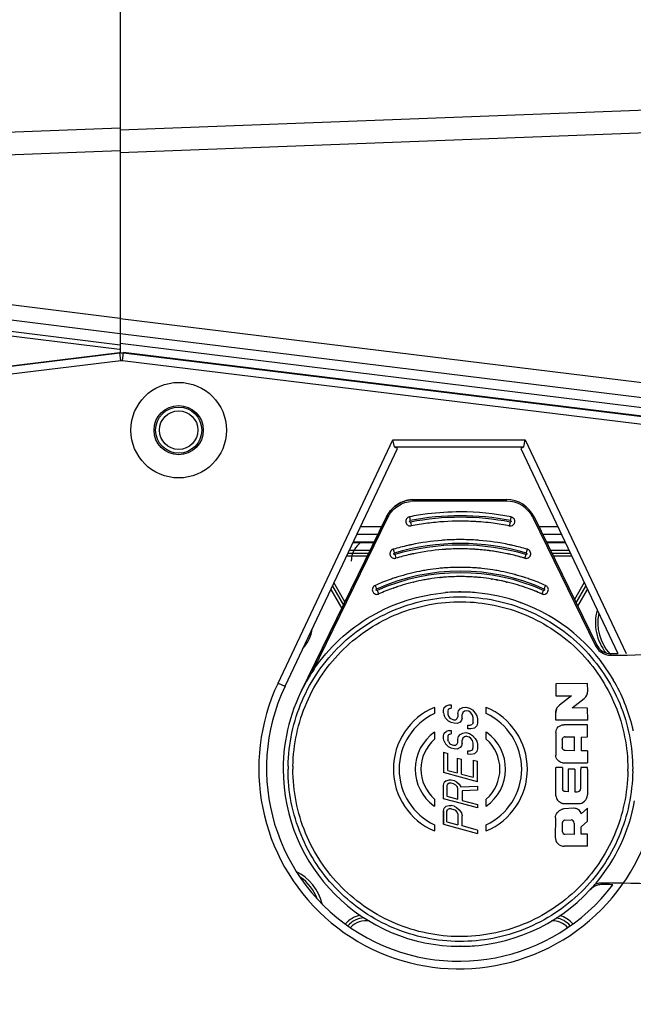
# Model space of a CAD drawing. Header units: millimetres. Extents: x 0 to 420, y 0 to 297.
# Tile 14 of 140: x 66 to 74, y 181 to 194. Entities that reach past the tile are written whole.
import ezdxf

# ---------------------------------------------------------------- set-up
doc = ezdxf.new("R2010")
doc.units = ezdxf.units.MM
doc.header["$LTSCALE"] = 23.1
doc.layers.get('0').update_dxf_attribs({"linetype": 'CONTINUOUS'})
doc.layers.add('DIM_PILOTEES', color=7, linetype='CONTINUOUS')
doc.styles.get("Standard").update_dxf_attribs({"font": 'txt', "width": 0.7})
doc.dimstyles.new('DIMSTYLE_2', dxfattribs={"dimtxt": 2.5, "dimasz": 3.5, "dimexe": 2, "dimexo": 0, "dimtad": 1, "dimlfac": 5, "dimdsep": 46, "dimtxsty": 'Standard', "dimblk": '_FILLED', "dimblk1": '_FILLED', "dimblk2": '_FILLED', "dimcen": 0.09, "dimazin": 2, "dimtp": 0.5, "dimtm": 0.5, "dimtfac": 1, "dimtofl": 0, "dimtmove": 0, "dimatfit": 3, "dimldrblk": '_FILLED', "dimfxl": 0, "dimtolj": 1, "dimarcsym": 0})
doc.dimstyles.new('DIMSTYLE_9', dxfattribs={"dimtxt": 2.5, "dimasz": 3.5, "dimexe": 2, "dimexo": 0, "dimtad": 1, "dimdec": 1, "dimlfac": 5, "dimdsep": 46, "dimtxsty": 'Standard', "dimblk": '_FILLED', "dimblk1": '_FILLED', "dimblk2": '_FILLED', "dimcen": 0.09, "dimazin": 2, "dimtp": 0.2, "dimtm": 0.2, "dimtfac": 1, "dimtdec": 1, "dimtofl": 0, "dimtmove": 0, "dimatfit": 3, "dimldrblk": '_FILLED', "dimfxl": 0, "dimtolj": 1, "dimarcsym": 0})

# ---------------------------------------------------------------- blocks, each defined once
blk = doc.blocks.new('_FILLED')
at = {"color": 0, "linetype": 'ByBlock'}
blk.add_solid([(0, 0), (-1, 0.1429), (-1, -0.1429)], dxfattribs=at)
blk = doc.blocks.new('*D2')
at = {"layer": 'DIM_PILOTEES', "color": 2, "linetype": 'Continuous'}
for p, q in [((68.093, 239.421), (37.544, 239.421)), ((39.544, 239.421), (39.544, 204.071)), ((39.544, 168.721), (39.544, 204.071)), ((70.038, 168.721), (37.544, 168.721))]:
    blk.add_line(p, q, dxfattribs=at)
at = {"layer": 'DIM_PILOTEES', "color": 2, "linetype": 'Continuous', "xscale": 3.5, "yscale": 3.5, "zscale": 3.5}
for p, rotation in [((39.544, 239.421), 90), ((39.544, 168.721), 270)]:
    blk.add_blockref('_FILLED', p, dxfattribs=dict(at, rotation=rotation))
at = {"layer": 'DIM_PILOTEES', "color": 2, "linetype": 'Continuous', "insert": (36.419, 204.071), "char_height": 2.5, "width": 12.85714, "attachment_point": 2, "rotation": 90, "line_spacing_factor": 0.9}
blk.add_mtext('{\\ftxt;\\W0.0001;\\H0.0001;\\~}{\\ftxt;\\W3.4285714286;\\H2.5; }{\\ftxt;\\W0.0001;\\H0.0001;\\~}', dxfattribs=at)
blk = doc.blocks.new('*D3')
at = {"layer": 'DIM_PILOTEES', "color": 2, "linetype": 'Continuous'}
for p, q in [((68.093, 239.421), (42.544, 239.421)), ((44.544, 239.421), (44.544, 205.201)), ((44.544, 170.981), (44.544, 205.201)), ((65.765, 170.981), (42.544, 170.981))]:
    blk.add_line(p, q, dxfattribs=at)
at = {"layer": 'DIM_PILOTEES', "color": 2, "linetype": 'Continuous', "xscale": 3.5, "yscale": 3.5, "zscale": 3.5}
for p, rotation in [((44.544, 239.421), 90), ((44.544, 170.981), 270)]:
    blk.add_blockref('_FILLED', p, dxfattribs=dict(at, rotation=rotation))
at = {"layer": 'DIM_PILOTEES', "color": 2, "linetype": 'Continuous', "insert": (41.419, 205.201), "char_height": 2.5, "width": 13.66071, "attachment_point": 2, "rotation": 90, "line_spacing_factor": 0.9}
blk.add_mtext('{\\ftxt;\\W0.0001;\\H0.0001;\\~}{\\ftxt;\\W3.6428571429;\\H2.5; }{\\ftxt;\\W0.0001;\\H0.0001;\\~}', dxfattribs=at)
blk = doc.blocks.new('*D4')
at = {"layer": 'DIM_PILOTEES', "color": 2, "linetype": 'Continuous'}
for p, q in [((64.644, 235.181), (47.544, 235.181)), ((49.544, 235.181), (49.544, 203.081)), ((49.544, 170.981), (49.544, 203.081)), ((66.488, 170.981), (47.544, 170.981))]:
    blk.add_line(p, q, dxfattribs=at)
at = {"layer": 'DIM_PILOTEES', "color": 2, "linetype": 'Continuous', "xscale": 3.5, "yscale": 3.5, "zscale": 3.5}
for p, rotation in [((49.544, 235.181), 90), ((49.544, 170.981), 270)]:
    blk.add_blockref('_FILLED', p, dxfattribs=dict(at, rotation=rotation))
at = {"layer": 'DIM_PILOTEES', "color": 2, "linetype": 'Continuous', "insert": (46.419, 203.081), "char_height": 2.5, "width": 7.76786, "attachment_point": 2, "rotation": 90, "line_spacing_factor": 0.9}
blk.add_mtext('{\\ftxt;\\W0.0001;\\H0.0001;\\~}{\\ftxt;\\W2.0714285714;\\H2.5; }{\\ftxt;\\W0.0001;\\H0.0001;\\~}', dxfattribs=at)
blk = doc.blocks.new('*D21')
at = {"layer": 'DIM_PILOTEES', "color": 2, "linetype": 'Continuous'}
for p, q in [((54.544, 170.99), (54.544, 189.704)), ((54.544, 189.704), (54.544, 169.855)), ((66.488, 170.99), (52.544, 170.99)), ((54.544, 161.221), (54.544, 169.855)), ((70.038, 168.721), (52.544, 168.721)), ((54.544, 168.721), (54.544, 161.221))]:
    blk.add_line(p, q, dxfattribs=at)
at = {"layer": 'DIM_PILOTEES', "color": 2, "linetype": 'Continuous', "xscale": 3.5, "yscale": 3.5, "zscale": 3.5}
for p, rotation in [((54.544, 170.99), 270), ((54.544, 168.721), 90)]:
    blk.add_blockref('_FILLED', p, dxfattribs=dict(at, rotation=rotation))
at = {"layer": 'DIM_PILOTEES', "color": 2, "linetype": 'Continuous', "insert": (51.419, 181.49), "char_height": 2.5, "width": 12.32143, "attachment_point": 1, "rotation": 90, "line_spacing_factor": 0.9}
blk.add_mtext('{\\ftxt;\\W0.0001;\\H0.0001;\\~}{\\ftxt;\\W0.4285714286;\\H2.5; }{\\ftxt;\\W0.0001;\\H0.0001;\\~}{\\ftxt;\\W0.0001;\\H0.0001;\\~}{\\ftxt;\\W2.4285714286;\\H2.5; }{\\ftxt;\\W0.0001;\\H0.0001;\\~}{\\ftxt;\\W0.0001;\\H0.0001;\\~}{\\ftxt;\\W0.4285714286;\\H2.5; }{\\ftxt;\\W0.0001;\\H0.0001;\\~}', dxfattribs=at)

msp = doc.modelspace()

# ---------------------------------------------------------------- linework, layer by layer
at = {"color": 7, "linetype": 'Continuous'}
for p, q in [((67.5841, 235.1805), (67.5841, 189.6898)), ((67.5841, 192.5806), (91.7745, 193.4923)), ((91.7858, 193.1952), (67.5841, 192.2829)), ((64.6404, 192.4939), (67.5841, 192.6034)), ((64.6441, 192.2002), (67.5841, 192.3095)), ((67.5841, 190.1322), (64.6441, 190.4982)), ((67.5841, 189.9319), (64.6319, 190.2994)), ((67.5841, 190.1318), (85.3944, 187.9484)), ((67.5744, 189.7269), (65.4041, 189.9975)), ((67.5841, 189.7853), (65.4114, 190.0561)), ((85.3704, 187.7511), (67.5841, 189.9316)), ((85.3546, 187.6224), (67.5841, 189.8044)), ((65.5197, 189.4368), (67.5739, 189.689)), ((67.5814, 189.6802), (65.5209, 189.4272)), ((67.5936, 189.581), (65.5331, 189.328)), ((67.5936, 189.581), (67.5803, 189.6898)), ((67.6157, 189.581), (67.629, 189.6898)), ((85.263, 187.4142), (67.6157, 189.581)), ((85.2752, 187.5134), (67.6279, 189.6802)), ((85.2764, 187.523), (67.629, 189.6898)), ((69.6335, 185.3976), (71.1249, 188.553)), ((71.1459, 188.4625), (71.1249, 188.553)), ((71.1249, 188.553), (72.8433, 188.553)), ((72.8223, 188.4625), (72.8433, 188.553)), ((72.8433, 188.553), (74.1532, 185.7816)), ((69.7243, 185.3557), (71.1826, 188.441)), ((71.1459, 188.4625), (72.8223, 188.4625)), ((72.7856, 188.441), (74.0433, 185.7802)), ((71.3803, 187.7789), (71.4009, 187.7794)), ((71.4009, 187.7794), (72.5993, 187.7794)), ((71.4009, 187.7646), (71.4009, 187.7594)), ((72.5994, 187.7594), (71.4009, 187.7594)), ((69.9339, 185.2897), (71.0416, 187.5551)), ((71.041, 187.5551), (69.9416, 185.3065)), ((70.0848, 185.5528), (71.0596, 187.5464)), ((71.0416, 187.5551), (71.041, 187.5551)), ((71.0596, 187.5464), (71.0416, 187.5551)), ((72.0002, 187.6194), (72.0002, 187.6194)), ((72.9587, 187.5551), (72.9408, 187.5464)), ((72.9408, 187.5464), (73.7544, 185.8824)), ((72.9587, 187.5551), (73.7723, 185.8911)), ((70.9784, 187.4271), (70.7034, 187.4271)), ((71.3515, 187.4366), (71.3628, 187.4377)), ((71.3533, 187.4867), (71.3557, 187.4742)), ((71.3557, 187.4742), (71.3627, 187.4382)), ((71.3627, 187.4382), (71.3628, 187.4377)), ((72.0002, 187.4992), (72.0001, 187.4992)), ((72.213, 187.4925), (72.2175, 187.4922)), ((72.6316, 187.4388), (72.6375, 187.4377)), ((72.6316, 187.4386), (72.6375, 187.4377)), ((72.6376, 187.4377), (72.6488, 187.4366)), ((72.6404, 187.452), (72.6448, 187.4742)), ((72.6448, 187.4742), (72.6472, 187.4867)), ((73.2648, 187.4271), (73.0213, 187.4271)), ((70.9293, 187.3265), (70.6558, 187.3265)), ((73.3124, 187.3265), (73.0705, 187.3265)), ((70.8804, 187.2265), (70.6085, 187.2265)), ((70.6085, 187.2205), (70.8774, 187.2205)), ((73.3597, 187.2265), (73.1194, 187.2265)), ((73.1223, 187.2205), (73.3597, 187.2205)), ((70.7916, 187.0449), (70.5227, 187.0449)), ((70.5416, 187.0849), (70.8111, 187.0849)), ((71.1486, 187.0664), (71.1522, 187.0542)), ((71.1522, 187.0542), (71.1622, 187.0201)), ((71.1622, 187.0201), (71.1626, 187.0185)), ((71.3465, 187.0663), (71.35, 187.0671)), ((71.3467, 187.0656), (71.3501, 187.0665)), ((71.3874, 187.0753), (71.3908, 187.076)), ((71.3876, 187.0746), (71.391, 187.0753)), ((72.6062, 187.0758), (72.6095, 187.0752)), ((72.6064, 187.0767), (72.6097, 187.076)), ((72.6534, 187.0656), (72.6567, 187.0648)), ((72.6536, 187.0664), (72.6569, 187.0656)), ((72.8419, 187.0325), (72.8483, 187.0542)), ((72.8483, 187.0542), (72.852, 187.0664)), ((72.8713, 187.1337), (72.8716, 187.1336)), ((73.1886, 187.0849), (73.4266, 187.0849)), ((73.4455, 187.0449), (73.2082, 187.0449)), ((71.2934, 186.806), (71.2909, 186.8053)), ((71.2937, 186.805), (71.2913, 186.8042)), ((71.7345, 186.7658), (71.7377, 186.7661)), ((71.7347, 186.7642), (71.7378, 186.7646)), ((72.0002, 186.7794), (72.003, 186.7793)), ((72.0002, 186.7794), (72.003, 186.7794)), ((72.2655, 186.7643), (72.2679, 186.764)), ((72.2657, 186.7658), (72.2681, 186.7656)), ((72.7119, 186.8034), (72.7089, 186.8043)), ((72.7122, 186.8046), (72.7092, 186.8054)), ((70.3392, 186.6567), (70.4814, 186.4105)), ((70.5026, 186.4538), (70.36, 186.7007)), ((71.1294, 186.6293), (71.1322, 186.6303)), ((71.1296, 186.6287), (71.1324, 186.6298)), ((71.3917, 186.7072), (71.3947, 186.708)), ((71.3921, 186.7059), (71.395, 186.7065)), ((72.4022, 186.7469), (72.4045, 186.7466)), ((72.4024, 186.7481), (72.4047, 186.7478)), ((72.4757, 186.7341), (72.4795, 186.7333)), ((72.476, 186.7355), (72.4798, 186.7348)), ((72.6007, 186.7075), (72.6055, 186.7065)), ((72.601, 186.709), (72.6059, 186.7079)), ((72.8706, 186.6287), (72.8731, 186.6277)), ((72.8708, 186.6293), (72.8733, 186.6284)), ((73.6082, 186.7007), (73.4827, 186.4834)), ((73.5039, 186.4401), (73.629, 186.6567)), ((70.3184, 186.6128), (70.4602, 186.3672)), ((70.9215, 186.5999), (70.9267, 186.5883)), ((70.9267, 186.5883), (70.9391, 186.5604)), ((70.9411, 186.5558), (70.9418, 186.5543)), ((72.003, 186.5794), (72.0002, 186.5794)), ((72.003, 186.5793), (72.0006, 186.5794)), ((73.0646, 186.5676), (73.0738, 186.5883)), ((73.0738, 186.5883), (73.079, 186.5999)), ((73.5251, 186.3968), (73.6498, 186.6128)), ((72.7771, 186.4438), (72.7829, 186.4419)), ((72.7772, 186.4442), (72.783, 186.4422)), ((73.7544, 185.8824), (73.7723, 185.8911)), ((73.9528, 185.779), (73.9523, 185.779)), ((69.6335, 185.3976), (69.7239, 185.3549)), ((73.2396, 185.3888), (73.2393, 185.2308)), ((73.6496, 185.3901), (73.2396, 185.3888)), ((73.6535, 185.2959), (73.6496, 185.3901)), ((73.2393, 185.2308), (73.4434, 185.2308)), ((73.4434, 185.2308), (73.2853, 185.1085)), ((71.7889, 185.0797), (71.8171, 185.1017)), ((71.8171, 185.1017), (71.8548, 185.1137)), ((71.8548, 185.1137), (71.883, 185.1135)), ((71.883, 185.1135), (71.883, 185.0693)), ((73.4503, 185.075), (73.6086, 185.1989)), ((71.6649, 185.0817), (71.6648, 185.0009)), ((71.6649, 185.0817), (71.6664, 185.084)), ((71.7795, 185.0454), (71.7889, 185.0797)), ((71.7795, 185.0086), (71.7795, 185.0454)), ((71.7795, 185.0086), (71.7889, 184.9765)), ((71.8077, 184.942), (71.7889, 184.9765)), ((71.8438, 185.054), (71.836, 185.0377)), ((71.836, 185.0377), (71.836, 184.9934)), ((71.836, 184.9934), (71.8454, 184.9688)), ((71.8454, 185.0572), (71.8438, 185.054)), ((71.8642, 185.0669), (71.8454, 185.0572)), ((71.8454, 184.9688), (71.8642, 184.9416)), ((71.8642, 185.0669), (71.883, 185.0693)), ((71.9677, 185.0024), (71.9771, 185.0367)), ((71.9677, 185.0024), (71.9677, 184.9581)), ((71.9771, 185.0367), (71.996, 185.0611)), ((71.996, 185.0611), (72.0336, 185.0805)), ((72.0336, 185.0142), (72.0242, 184.9872)), ((72.0242, 184.943), (72.0242, 184.9872)), ((72.0336, 185.0805), (72.0712, 185.0852)), ((72.0524, 185.0313), (72.0336, 185.0142)), ((72.0806, 185.0384), (72.0524, 185.0313)), ((72.0712, 185.0852), (72.1183, 185.0726)), ((72.1089, 185.0309), (72.0806, 185.0384)), ((72.1371, 185.0086), (72.1089, 185.0309)), ((72.1183, 185.0726), (72.1559, 185.0478)), ((72.1559, 184.9814), (72.1371, 185.0086)), ((72.1559, 185.0478), (72.1936, 185.0082)), ((72.1653, 184.9494), (72.1559, 184.9814)), ((72.1936, 185.0082), (72.2124, 184.9736)), ((72.2124, 184.9736), (72.2218, 184.9343)), ((72.3364, 185.0817), (72.3347, 185.084)), ((72.3365, 185.0009), (72.3348, 184.9999)), ((72.3365, 185.0009), (72.3364, 185.0817)), ((73.2398, 185.016), (73.2397, 185.016)), ((73.2398, 184.9171), (73.2398, 185.016)), ((73.651, 185.0731), (73.4503, 185.075)), ((73.6531, 184.9152), (73.651, 185.0731)), ((71.8454, 184.9024), (71.8077, 184.942)), ((71.883, 184.885), (71.8454, 184.9024)), ((71.8642, 184.9416), (71.8924, 184.9267)), ((71.9207, 184.8749), (71.883, 184.885)), ((71.8924, 184.9267), (71.9113, 184.9216)), ((71.9113, 184.9216), (71.9395, 184.9215)), ((71.9583, 184.8722), (71.9207, 184.8749)), ((71.9395, 184.9215), (71.9583, 184.9385)), ((71.9583, 184.9385), (71.9599, 184.9418)), ((71.996, 184.8916), (71.9583, 184.8722)), ((71.9599, 184.9418), (71.9677, 184.9581)), ((72.0148, 184.916), (71.996, 184.8916)), ((72.0242, 184.943), (72.0148, 184.916)), ((72.0995, 184.8491), (72.1277, 184.8489)), ((72.0995, 184.8049), (72.0995, 184.8491)), ((72.1277, 184.8489), (72.1559, 184.8635)), ((72.1654, 184.8904), (72.1559, 184.8635)), ((72.1654, 184.8904), (72.1653, 184.9494)), ((72.2124, 184.841), (72.1842, 184.8117)), ((72.2218, 184.8753), (72.2124, 184.841)), ((72.2218, 184.9343), (72.2218, 184.8753)), ((73.6531, 184.9152), (73.2398, 184.9171)), ((73.6526, 184.8569), (73.3425, 184.8557)), ((73.6522, 184.7012), (73.6526, 184.8569)), ((71.6646, 184.7597), (71.666, 184.7627)), ((71.6646, 184.7597), (71.6646, 184.667)), ((71.7794, 184.7137), (71.7888, 184.748)), ((71.7795, 184.7137), (71.7794, 184.7137)), ((71.7795, 184.7137), (71.7889, 184.748)), ((71.7795, 184.6768), (71.7795, 184.7137)), ((71.7889, 184.748), (71.8172, 184.7699)), ((71.8548, 184.782), (71.8172, 184.7699)), ((71.8438, 184.7222), (71.836, 184.7059)), ((71.8454, 184.7255), (71.8438, 184.7222)), ((71.8642, 184.7352), (71.8454, 184.7255)), ((71.8548, 184.782), (71.883, 184.7818)), ((71.8642, 184.7352), (71.883, 184.7376)), ((71.883, 184.7818), (71.883, 184.7376)), ((71.9772, 184.705), (71.996, 184.7294)), ((71.996, 184.7294), (72.0336, 184.7488)), ((72.0336, 184.7488), (72.0713, 184.7535)), ((72.0713, 184.7535), (72.1183, 184.7409)), ((72.1371, 184.8022), (72.0995, 184.8049)), ((72.1183, 184.7409), (72.156, 184.716)), ((72.1842, 184.8117), (72.1371, 184.8022)), ((72.156, 184.716), (72.1936, 184.6765)), ((72.3368, 184.7601), (72.3351, 184.7632)), ((72.3368, 184.667), (72.3368, 184.7601)), ((73.2389, 184.752), (73.238, 184.4654)), ((71.7795, 184.6768), (71.7794, 184.6768)), ((71.7889, 184.6448), (71.7795, 184.6768)), ((71.7889, 184.6448), (71.7888, 184.6448)), ((71.7889, 184.6448), (71.8078, 184.6103)), ((71.8454, 184.5707), (71.8078, 184.6103)), ((71.836, 184.7059), (71.836, 184.6617)), ((71.8454, 184.6371), (71.836, 184.6617)), ((71.8454, 184.6371), (71.8642, 184.6099)), ((71.8642, 184.6099), (71.8925, 184.595)), ((71.8925, 184.595), (71.9113, 184.5899)), ((71.9113, 184.5899), (71.9395, 184.5897)), ((71.9395, 184.5897), (71.9583, 184.6068)), ((71.9583, 184.6068), (71.9599, 184.61)), ((71.9599, 184.61), (71.9677, 184.6264)), ((71.9676, 184.6706), (71.977, 184.705)), ((71.9677, 184.6706), (71.9676, 184.6706)), ((71.9677, 184.6706), (71.9772, 184.705)), ((71.9677, 184.6264), (71.9677, 184.6706)), ((72.0148, 184.5843), (71.996, 184.5599)), ((72.0242, 184.6113), (72.0148, 184.5843)), ((72.0336, 184.6825), (72.0242, 184.6555)), ((72.0242, 184.6113), (72.0242, 184.6555)), ((72.0524, 184.6995), (72.0336, 184.6825)), ((72.0807, 184.7067), (72.0524, 184.6995)), ((72.0807, 184.7067), (72.1089, 184.6991)), ((72.1371, 184.6768), (72.1089, 184.6991)), ((72.156, 184.6497), (72.1371, 184.6768)), ((72.1654, 184.6177), (72.156, 184.6497)), ((72.1654, 184.5587), (72.1654, 184.6177)), ((72.1936, 184.6765), (72.2124, 184.6419)), ((72.2124, 184.6419), (72.2218, 184.6025)), ((72.2218, 184.6025), (72.2218, 184.5436)), ((72.3368, 184.667), (72.3351, 184.6663)), ((73.3224, 184.6606), (73.323, 184.5597)), ((73.3614, 184.6998), (73.482, 184.7)), ((73.4834, 184.5194), (73.482, 184.7)), ((73.5697, 184.6962), (73.6522, 184.7012)), ((73.5697, 184.6962), (73.5699, 184.518)), ((71.7795, 184.4999), (71.836, 184.4848)), ((71.7795, 184.4999), (71.7795, 184.2345)), ((71.836, 184.2636), (71.836, 184.4848)), ((71.883, 184.5533), (71.8454, 184.5707)), ((71.9207, 184.5432), (71.883, 184.5533)), ((71.9583, 184.5405), (71.9207, 184.5432)), ((71.996, 184.5599), (71.9583, 184.5405)), ((72.0995, 184.5174), (72.1277, 184.5172)), ((72.0995, 184.4731), (72.0995, 184.5174)), ((72.1371, 184.4704), (72.0995, 184.4731)), ((72.1277, 184.5172), (72.156, 184.5317)), ((72.1842, 184.4799), (72.1371, 184.4704)), ((72.156, 184.5317), (72.1654, 184.5587)), ((72.1842, 184.4799), (72.2124, 184.5092)), ((72.2218, 184.5436), (72.2124, 184.5092)), ((73.4834, 184.5194), (73.3615, 184.5209)), ((73.6515, 184.5158), (73.5699, 184.518)), ((73.6515, 184.5158), (73.6511, 184.3615)), ((71.9583, 184.4225), (71.9583, 184.2308)), ((71.9583, 184.4225), (72.0148, 184.4074)), ((72.0148, 184.2157), (72.0148, 184.4074)), ((72.1654, 184.3965), (72.2218, 184.3814)), ((72.1654, 184.3965), (72.1654, 184.1754)), ((72.2218, 184.116), (72.2218, 184.3814)), ((73.3422, 184.361), (73.6511, 184.3615)), ((72.2218, 184.116), (71.7795, 184.2345)), ((71.836, 184.2636), (71.9583, 184.2308)), ((72.0148, 184.2157), (72.1654, 184.1754)), ((73.239, 183.9348), (73.2391, 184.2794)), ((73.3265, 184.3011), (73.2391, 184.3011)), ((73.2391, 184.2794), (73.2391, 184.3011)), ((73.3265, 184.3011), (73.3265, 184.2794)), ((73.3265, 184.2794), (73.3265, 184.0257)), ((73.4874, 184.2794), (73.398, 184.2794)), ((73.398, 184.2794), (73.398, 183.9859)), ((73.4874, 184.2794), (73.4874, 183.9856)), ((73.6497, 184.3011), (73.563, 184.3011)), ((73.563, 184.3011), (73.563, 184.2794)), ((73.563, 184.0307), (73.563, 184.2794)), ((73.6497, 184.2794), (73.6497, 184.3011)), ((73.6497, 184.2794), (73.6497, 183.9482)), ((71.7795, 184.0724), (71.7889, 184.1067)), ((71.7795, 183.8954), (71.7795, 184.0724)), ((71.8172, 184.1286), (71.7889, 184.1067)), ((71.8172, 184.1286), (71.8548, 184.1406)), ((71.8344, 184.0835), (71.8266, 184.0671)), ((71.836, 184.0867), (71.8344, 184.0835)), ((71.8548, 184.0964), (71.836, 184.0867)), ((71.8548, 184.1406), (71.8831, 184.1404)), ((71.8831, 184.0962), (71.8548, 184.0964)), ((71.8831, 184.1404), (71.9207, 184.1304)), ((71.9113, 184.0887), (71.8831, 184.0962)), ((71.9395, 184.0737), (71.9113, 184.0887)), ((71.9207, 184.1304), (71.9489, 184.1154)), ((71.9583, 184.0539), (71.9395, 184.0737)), ((71.9489, 184.1154), (71.9866, 184.0832)), ((71.9866, 184.0832), (72.0054, 184.0487)), ((71.8266, 184.0671), (71.8266, 183.9271)), ((71.9677, 184.0293), (71.9583, 184.0539)), ((71.9677, 183.8892), (71.9677, 184.0293)), ((72.0054, 184.0487), (72.2218, 184.057)), ((72.2218, 184.0054), (72.0242, 183.9994)), ((72.0242, 183.9994), (72.0242, 183.8741)), ((72.2218, 184.057), (72.2218, 184.0054)), ((73.398, 183.9859), (73.364, 183.9873)), ((73.4874, 183.9856), (73.5172, 183.9855)), ((71.6646, 183.8919), (71.6661, 183.8926)), ((71.6646, 183.8919), (71.6646, 183.7988)), ((72.0131, 183.8328), (71.7795, 183.8954)), ((71.8266, 183.9271), (71.9677, 183.8892)), ((72.2218, 183.7769), (72.0131, 183.8328)), ((72.0242, 183.8741), (72.2218, 183.8211)), ((72.2218, 183.8211), (72.2218, 183.7769)), ((72.3351, 183.8926), (72.3368, 183.8919)), ((72.3368, 183.7991), (72.3368, 183.8919)), ((73.3551, 183.8319), (73.5325, 183.8317)), ((71.666, 183.7958), (71.6646, 183.7988)), ((71.7795, 183.7406), (71.7794, 183.7406)), ((71.7794, 183.5637), (71.7794, 183.7406)), ((71.7795, 183.7406), (71.7889, 183.775)), ((71.7795, 183.7406), (71.7795, 183.5637)), ((71.7889, 183.775), (71.8172, 183.7969)), ((71.8172, 183.7969), (71.8548, 183.8089)), ((71.8266, 183.7354), (71.836, 183.755)), ((71.8266, 183.5953), (71.8266, 183.7354)), ((71.8548, 183.7647), (71.836, 183.755)), ((71.8548, 183.8089), (71.883, 183.8087)), ((71.883, 183.7645), (71.8548, 183.7647)), ((71.9207, 183.7986), (71.883, 183.8087)), ((71.883, 183.7645), (71.9113, 183.7569)), ((71.9395, 183.742), (71.9113, 183.7569)), ((71.9207, 183.7986), (71.9489, 183.7837)), ((71.9583, 183.7222), (71.9395, 183.742)), ((71.9489, 183.7837), (71.9866, 183.7515)), ((71.9677, 183.6976), (71.9583, 183.7222)), ((71.9677, 183.6976), (71.9676, 183.6976)), ((71.9676, 183.6976), (71.9676, 183.5575)), ((71.9677, 183.6976), (71.9677, 183.5575)), ((71.9866, 183.7515), (72.0148, 183.7144)), ((72.0148, 183.7144), (72.0242, 183.6751)), ((72.3368, 183.7991), (72.3351, 183.7961)), ((73.4672, 183.7719), (73.3432, 183.7623)), ((73.4747, 183.7722), (73.4745, 183.7722)), ((73.6517, 183.7714), (73.5688, 183.7004)), ((73.6503, 183.6035), (73.6517, 183.7714)), ((71.7795, 183.5637), (72.2218, 183.4452)), ((71.8266, 183.5953), (71.9677, 183.5575)), ((72.0242, 183.5424), (72.0242, 183.6751)), ((72.3348, 183.559), (72.3365, 183.558)), ((73.2351, 183.6474), (73.2312, 183.3972)), ((73.326, 183.4663), (73.3257, 183.5857)), ((73.3576, 183.6184), (73.438, 183.6198)), ((73.4778, 183.5804), (73.4763, 183.4329)), ((73.4778, 183.5804), (73.4777, 183.5804)), ((73.5665, 183.5296), (73.6503, 183.6035)), ((71.6648, 183.558), (71.6649, 183.4772)), ((71.6664, 183.4749), (71.6649, 183.4772)), ((72.2218, 183.4894), (72.0242, 183.5424)), ((72.2218, 183.4894), (72.2218, 183.4452)), ((72.3364, 183.4772), (72.3347, 183.4749)), ((72.3364, 183.4772), (72.3365, 183.558)), ((73.4763, 183.4329), (73.3583, 183.4339)), ((73.568, 183.4345), (73.5665, 183.5296)), ((73.6493, 183.4352), (73.568, 183.4345)), ((73.6492, 183.2777), (73.6493, 183.4352)), ((73.6492, 183.2777), (73.348, 183.2783)), ((72.0002, 181.9794), (71.9994, 181.9794))]:
    msp.add_line(p, q, dxfattribs=at)
at = {"color": 3, "linetype": 'Continuous'}
for p, q in [((70.5584, 187.1205), (70.8285, 187.1205)), ((73.1712, 187.1205), (73.4098, 187.1205))]:
    msp.add_line(p, q, dxfattribs=at)
at = {"color": 7, "linetype": 'Continuous'}
msp.add_lwpolyline([(72.213, 187.4924), (72.2147, 187.4923), (72.2175, 187.4921)], dxfattribs=at)
for radius in [0.62, 0.32, 0.3, 0.25]:
    msp.add_circle((68.3441, 188.6805), radius, dxfattribs=at)
for centre, radius, start, end in [((67.6047, 189.4913), 0.1904, 83, 97), ((67.6047, 189.4913), 0.0904, 83, 97), ((71.4013, 187.3811), 0.3984, 93.02194, 98.15899), ((72.5993, 187.3794), 0.4, 26.05614, 89.99998), ((71.4013, 187.3811), 0.3784, 92.96386, 98.10368), ((71.401, 187.3869), 0.3726, 90.00332, 92.95811), ((72.5994, 187.3794), 0.38, 26.05614, 89.99998), ((71.3513, 187.4966), 0.06, 101.06848, 191.07876), ((71.9999, 184.1804), 3.439, 97.13454, 101.06642), ((72.0003, 184.1794), 3.39, 78.93171, 101.06841), ((72.0003, 184.1716), 3.3777, 78.95721, 101.0428), ((72.0005, 184.175), 3.4444, 90.00601, 97.13448), ((71.9994, 184.1714), 3.448, 78.94447, 89.98617), ((72.6491, 187.4966), 0.06, 348.946, 26.05391), ((71.9958, 184.2009), 3.2981, 97.36433, 101.06483), ((71.9993, 184.1741), 3.3251, 93.68124, 97.36454), ((72.0002, 184.1601), 3.3391, 86.34518, 93.68365), ((72.0002, 184.1586), 3.3406, 89.7441, 90), ((72.0002, 184.1598), 3.3395, 87.09439, 89.74421), ((72.0009, 184.1718), 3.3274, 82.66181, 87.09568), ((72.0046, 184.2008), 3.2982, 78.93522, 82.66103), ((72.6488, 187.4981), 0.0615, 270.01171, 281.49084), ((72.6491, 187.4966), 0.06, 281.50014, 348.87623), ((70.8841, 186.9805), 0.3, 124.45233, 180), ((71.9977, 184.1874), 3.0716, 102.74602, 106.43387), ((72.0003, 184.1794), 3.03, 73.5636, 106.43655), ((72.0003, 184.1794), 3.01, 73.56345, 106.43656), ((72.0002, 184.1767), 3.0826, 101.87018, 102.74766), ((72.0015, 184.1701), 3.0894, 94.56641, 101.86916), ((72.0009, 184.1768), 3.0826, 93.67798, 94.56538), ((72.0003, 184.1879), 3.0716, 90.00267, 93.67961), ((72.0003, 184.1875), 2.952, 90.00232, 93.70151), ((72.0003, 184.1875), 2.9519, 90.00266, 93.67733), ((72, 184.1879), 3.0716, 86.32588, 89.99734), ((72, 184.1875), 2.9519, 86.32207, 89.99734), ((72, 184.1876), 2.9518, 86.34204, 89.99699), ((71.9994, 184.1768), 3.0826, 85.44191, 86.3275), ((71.9988, 184.1701), 3.0893, 78.13289, 85.44088), ((72.0002, 184.1767), 3.0827, 77.26234, 78.13186), ((72.0027, 184.1874), 3.0716, 73.56614, 77.26398), ((71.1457, 187.076), 0.06, 106.43663, 196.44639), ((71.1458, 187.0776), 0.0616, 252.85168, 270.01262), ((71.1458, 187.0774), 0.0613, 270.02971, 273.3868), ((71.1458, 187.0768), 0.0608, 273.3876, 275.69722), ((71.1461, 187.0749), 0.0588, 275.64862, 286.36157), ((71.9978, 184.1871), 2.9519, 102.74531, 106.43387), ((72.0002, 184.1768), 2.9625, 101.86956, 102.74695), ((72.0015, 184.1705), 2.969, 94.54058, 101.8682), ((72.0009, 184.1769), 2.9625, 93.67571, 94.56332), ((71.9994, 184.1769), 2.9625, 85.41708, 86.34365), ((71.9986, 184.1682), 2.9712, 78.13072, 85.43507), ((71.9989, 184.1706), 2.9689, 81.91544, 85.41615), ((71.9987, 184.1692), 2.9703, 81.60572, 81.91564), ((71.9989, 184.1706), 2.9689, 78.19304, 81.60591), ((72.0002, 184.1768), 2.9625, 77.25744, 78.12675), ((72.0026, 184.1871), 2.952, 73.56614, 77.25941), ((72.0025, 184.1867), 2.9524, 73.79566, 77.194), ((72.0057, 184.1981), 2.9405, 73.56345, 73.79345), ((72.8545, 187.0774), 0.0613, 266.61579, 269.96995), ((72.8545, 187.0776), 0.0616, 269.98704, 287.17516), ((72.8547, 187.076), 0.06, 343.63601, 26.05623), ((72.0006, 184.1751), 2.7244, 95.86498, 98.94425), ((72.0007, 184.1747), 2.7248, 94.45339, 95.86507), ((72.0003, 184.1801), 2.7194, 90.00276, 94.4544), ((72, 184.1801), 2.7194, 85.54498, 89.99706), ((71.9997, 184.1747), 2.7248, 84.13933, 85.54599), ((71.9997, 184.1751), 2.7244, 81.05374, 84.13941), ((72.0003, 184.1794), 2.67, 65.97845, 114.02169), ((72.0003, 184.1794), 2.65, 65.97831, 114.02171), ((72.0017, 184.1749), 2.7247, 108.13598, 109.56543), ((72.0017, 184.1747), 2.725, 108.13565, 108.32301), ((72.0015, 184.1753), 2.7243, 105.11877, 108.13572), ((72.0002, 184.1802), 2.7192, 103.47044, 105.11876), ((71.9989, 184.1855), 2.7138, 100.54581, 103.4699), ((71.9999, 184.1802), 2.7192, 98.94467, 100.54529), ((72.0006, 184.1753), 2.6042, 95.86453, 98.98359), ((72.0007, 184.1749), 2.6046, 94.45367, 95.86499), ((72.0003, 184.18), 2.5994, 90.00336, 94.47945), ((72.0001, 184.18), 2.5994, 85.54526, 89.99724), ((72, 184.18), 2.5995, 85.56156, 89.93405), ((71.9997, 184.1749), 2.6046, 84.13887, 85.56254), ((71.9997, 184.1753), 2.6042, 81.05391, 84.13933), ((72.0005, 184.1802), 2.7192, 79.45907, 81.05332), ((72.0015, 184.1855), 2.7138, 76.52567, 79.45855), ((72.0002, 184.1802), 2.7192, 74.88556, 76.52512), ((71.9988, 184.1753), 2.7243, 71.85374, 74.88518), ((71.9988, 184.1754), 2.7243, 72.02554, 74.81999), ((71.9987, 184.1749), 2.7247, 70.43887, 71.85382), ((70.9173, 186.6091), 0.06, 114.02176, 204.03341), ((71.9998, 184.1799), 2.7194, 109.56443, 114.01894), ((71.9998, 184.1799), 2.5994, 109.56458, 114.01894), ((72.0016, 184.1751), 2.6045, 108.13584, 109.56557), ((72.0016, 184.1752), 2.6045, 108.33104, 109.49846), ((72.0015, 184.1755), 2.6041, 105.11931, 108.13592), ((72.0002, 184.1802), 2.5993, 103.4705, 105.11894), ((71.9989, 184.1852), 2.5941, 100.50293, 103.46954), ((71.9989, 184.1853), 2.594, 100.54596, 103.46995), ((71.9999, 184.1802), 2.5992, 98.94484, 100.54545), ((72.0005, 184.1801), 2.5992, 79.45885, 81.05311), ((72.0014, 184.1852), 2.5941, 76.52572, 79.45871), ((72.0015, 184.1855), 2.5938, 76.63463, 79.37332), ((72.0002, 184.1802), 2.5993, 74.88574, 76.52517), ((71.9989, 184.1755), 2.6042, 71.85359, 74.88536), ((71.9987, 184.1749), 2.6048, 71.85328, 72.03371), ((71.9988, 184.1751), 2.6045, 70.43865, 71.8533), ((72.0005, 184.1799), 2.5994, 65.98106, 70.44001), ((72.0002, 184.1792), 2.6002, 66.63744, 70.38083), ((72.0005, 184.1799), 2.7194, 65.98106, 70.43987), ((73.083, 186.6091), 0.06, 335.99231, 26.05499), ((70.9173, 186.6107), 0.0616, 270.01956, 276.24337), ((70.9173, 186.6105), 0.0614, 276.24, 281.41574), ((70.9175, 186.6097), 0.0606, 281.41858, 284.50977), ((70.9178, 186.6083), 0.0591, 284.49552, 290.74323), ((70.9185, 186.6065), 0.0572, 290.75902, 294.01373), ((69.49, 185.9185), 1.5849, 23.70857, 23.89138), ((72.0008, 184.2873), 2.2922, 91.77779, 94.8123), ((72.0006, 184.2709), 2.3086, 91.76097, 94.74473), ((72.0002, 184.3028), 2.2767, 90.00087, 91.77639), ((72.0005, 184.2722), 2.3072, 89.99944, 91.76093), ((71.9999, 184.2909), 2.2886, 84.75738, 89.98317), ((72.0006, 184.2812), 2.2982, 84.79822, 89.94064), ((71.9965, 184.2621), 2.3176, 70.31439, 84.74012), ((72.0034, 184.1867), 2.592, 65.97836, 66.63576), ((73.0831, 186.6105), 0.0614, 258.54404, 263.87779), ((73.0831, 186.6107), 0.0616, 263.87419, 269.98331), ((72.0001, 184.2796), 2.3, 30.29103, 70.09857), ((74.3841, 186.1805), 0.63, 164.91576, 218.56136), ((74.3841, 186.1805), 0.6, 168.37883, 222.03812), ((69.5841, 186.1805), 0.5, 318.17046, 351.0126), ((73.9502, 185.9782), 0.218, 206.08148, 214.20141), ((73.9521, 185.977), 0.218, 262.10423, 270.22418), ((73.9522, 185.9788), 0.1998, 262.09572, 265.20369), ((73.952, 185.9759), 0.1969, 265.19911, 270.23974), ((73.9515, 185.9759), 0.1969, 265.35031, 270.24032), ((73.8827, 201.7661), 15.9873, 270.2495, 270.57558), ((73.8826, 201.7901), 16.0312, 270.25163, 276.32352), ((72.0118, 184.2716), 2.3139, 146.38063, 150.67345), ((72.0133, 184.2707), 2.3156, 145.68916, 146.38102), ((71.9841, 184.2865), 2.6, 154.70146, 14.57257), ((71.9841, 184.2865), 2.5, 154.68002, 322.91048), ((72.0021, 184.2787), 2.3019, 150.70814, 179.98236), ((71.9937, 184.2769), 2.3068, 13.75325, 30.26914), ((73.5364, 185.2912), 0.1172, 308.05549, 2.314), ((72.0007, 184.2794), 0.8696, 112.71052, 247.28948), ((72.0007, 184.2794), 0.7958, 114.95989, 245.04011), ((72.0006, 184.2794), 0.8696, 292.71052, 67.28948), ((72.0007, 184.2794), 0.7958, 294.95989, 65.04011), ((72.0001, 184.2792), 0.586, 124.92595, 179.98086), ((72.0063, 184.2875), 0.5767, 53.90347, 55.039), ((72.0012, 184.2796), 0.5861, 304.93029, 53.95317), ((73.3374, 184.7516), 0.0985, 176.80122, 179.81473), ((71.9865, 184.2768), 2.3138, 12.531, 13.71309), ((72.0006, 184.2794), 0.513, 130.92362, 229.07637), ((72.0007, 184.2795), 0.513, 310.92362, 49.07637), ((73.3616, 184.6611), 0.0387, 93.47125, 102.05922), ((73.3614, 184.6627), 0.0371, 90.10786, 93.43647), ((73.3354, 184.4651), 0.0975, 179.82657, 182.69856), ((73.3422, 184.4621), 0.1011, 261.13039, 270.03811), ((72.0002, 184.2794), 2.3, 179.99996, 269.98059), ((71.9755, 184.2794), 2.2122, 178.95395, 179.9997), ((71.9763, 184.2794), 2.1496, 178.95413, 180.00002), ((72.0007, 184.2794), 0.5866, 180.00007, 233.92296), ((71.1706, 184.2794), 3.0035, 359.50719, 359.99993), ((72.0263, 184.2795), 2.2109, 359.31101, 359.99987), ((73.5174, 184.031), 0.0455, 269.71479, 359.66769), ((73.5385, 183.9488), 0.1112, 357.00411, 359.71312), ((73.3542, 183.9477), 0.1154, 217.78496, 228.17293), ((73.3525, 183.9459), 0.1129, 228.22669, 231.01117), ((73.3543, 183.9482), 0.1158, 231.03352, 238.77026), ((73.3555, 183.9501), 0.1181, 238.75714, 242.29746), ((73.3561, 183.9512), 0.1193, 242.30237, 249.00311), ((73.3562, 183.9517), 0.1198, 249.0031, 253.57602), ((73.3561, 183.9511), 0.1192, 253.57179, 259.22764), ((73.3554, 183.9472), 0.1152, 259.19071, 269.85924), ((72.0023, 184.2783), 2.2976, 319.99734, 349.66955), ((71.995, 184.2713), 0.5767, 233.90313, 235.03838), ((73.3521, 183.6478), 0.1149, 94.47537, 105.56202), ((73.4388, 183.5808), 0.039, 359.4063, 91.04591), ((73.3484, 183.3955), 0.1172, 179.15068, 269.82419), ((69.5841, 182.3805), 0.64, 13.65298, 63.43177), ((69.5841, 182.3805), 0.6, 21.16611, 55.71039), ((71.9997, 184.2783), 2.2996, 319.39301, 320.03878), ((73.834, 182.5786), 0.2214, 98.01379, 113.56358), ((73.8338, 182.5796), 0.2204, 94.11482, 98.00423), ((73.8337, 182.5817), 0.2183, 90.18392, 94.11514), ((73.8832, 166.7959), 16.0041, 89.9995, 90.1796), ((73.8825, 166.7674), 16.0326, 83.67684, 89.99718), ((72.0002, 184.2794), 2.3, 270.00001, 317.17297), ((72.0053, 184.2734), 2.2921, 317.19449, 319.39384), ((73.8336, 182.58), 0.2, 90.17961, 137.1729), ((73.8831, 166.7959), 15.9842, 89.99982, 90.1796), ((73.8826, 166.792), 15.988, 89.65826, 89.99981), ((70.7693, 182.0504), 0.34, 101.61867, 139.91789), ((70.7693, 182.0504), 0.3, 93.05006, 139.45589), ((70.7693, 182.0504), 0.26, 77.79136, 138.32109), ((73.1989, 182.0504), 0.26, 41.67893, 93.1932), ((73.1989, 182.0504), 0.3, 40.54411, 81.53029), ((73.1989, 182.0504), 0.34, 40.0821, 74.23584), ((71.9991, 184.2683), 2.2888, 270.00731, 275.23203)]:
    msp.add_arc(centre, radius, start, end, dxfattribs=at)
for centre, major_axis, start_param, end_param in [((70.4733, 187.7831), (0.8373, 0.5303), 0.2845319, 0.3478795), ((73.4949, 187.7831), (0.8373, -0.5303), 2.7937131, 2.8570608)]:
    msp.add_ellipse(centre, major_axis=major_axis, ratio=0.6334137, start_param=start_param, end_param=end_param, dxfattribs=at)
for points, knots in [([(71.4009, 187.7794), (71.4013, 187.7794), (71.4004, 187.7772), (71.4012, 187.775), (71.4008, 187.77), (71.4009, 187.7666), (71.4009, 187.7646)], [0, 0, 0, 0, 0.0729857, 0.2793891, 0.599491, 1, 1, 1, 1]), ([(72.5994, 187.7594), (72.5994, 187.762), (72.5992, 187.7666), (72.5998, 187.7733), (72.5987, 187.7763), (72.5999, 187.7794), (72.5993, 187.7794)], [0, 0, 0, 0, 0.3825204, 0.7071043, 0.9227571, 1, 1, 1, 1]), ([(71.3442, 187.7754), (71.2805, 187.7663), (71.1556, 187.7164), (71.0693, 187.613), (71.041, 187.5551)], [0, 0, 0, 0, 0.4999281, 1, 1, 1, 1]), ([(71.0416, 187.5551), (71.0698, 187.613), (71.1561, 187.7164), (71.2811, 187.7663), (71.3448, 187.7754)], [0, 0, 0, 0, 0.5000719, 1, 1, 1, 1]), ([(71.0596, 187.5464), (71.0865, 187.6014), (71.1685, 187.6997), (71.2874, 187.7471), (71.348, 187.7557)], [0, 0, 0, 0, 0.5000713, 1, 1, 1, 1]), ([(71.3398, 187.5554), (71.3401, 187.5555), (71.3397, 187.5534), (71.3409, 187.5514), (71.3415, 187.5465), (71.3434, 187.5379), (71.3459, 187.5242), (71.3482, 187.5126), (71.3495, 187.5064)], [0, 0, 0, 0, 0.0198647, 0.0773309, 0.169386, 0.2930157, 0.6175685, 1, 1, 1, 1]), ([(72.6511, 187.5064), (72.6523, 187.5126), (72.6545, 187.5242), (72.6573, 187.5379), (72.6588, 187.5465), (72.6601, 187.5514), (72.6598, 187.5534), (72.6609, 187.5555), (72.6606, 187.5554)], [0, 0, 0, 0, 0.3826349, 0.7072605, 0.8308718, 0.9228728, 0.9802522, 1, 1, 1, 1]), ([(71.2924, 187.485), (71.295, 187.4717), (71.31, 187.4462), (71.338, 187.4366), (71.3515, 187.4366)], [0, 0, 0, 0, 0.5000402, 1, 1, 1, 1]), ([(71.3416, 187.4946), (71.3411, 187.4972), (71.3421, 187.5029), (71.347, 187.5057), (71.3495, 187.5064)], [0, 0, 0, 0, 0.4998286, 1, 1, 1, 1]), ([(71.3533, 187.4867), (71.3508, 187.4863), (71.3451, 187.4873), (71.3422, 187.4922), (71.3416, 187.4946)], [0, 0, 0, 0, 0.4998102, 1, 1, 1, 1]), ([(72.6376, 187.4377), (72.6379, 187.4377), (72.6375, 187.4397), (72.6387, 187.4417), (72.6392, 187.4466), (72.64, 187.45), (72.6404, 187.452)], [0, 0, 0, 0, 0.0677898, 0.2639029, 0.5780657, 1, 1, 1, 1]), ([(72.659, 187.4946), (72.6584, 187.4922), (72.6554, 187.4873), (72.6498, 187.4864), (72.6472, 187.4867)], [0, 0, 0, 0, 0.4999959, 1, 1, 1, 1]), ([(72.6511, 187.5064), (72.6536, 187.5058), (72.6585, 187.5028), (72.6593, 187.4972), (72.659, 187.4946)], [0, 0, 0, 0, 0.4998369, 1, 1, 1, 1]), ([(71.1287, 187.1336), (71.129, 187.1336), (71.1289, 187.1316), (71.1302, 187.1296), (71.1312, 187.1248), (71.1339, 187.1164), (71.1377, 187.103), (71.1411, 187.0917), (71.1429, 187.0856)], [0, 0, 0, 0, 0.0198923, 0.0773792, 0.1694471, 0.2930813, 0.6176169, 1, 1, 1, 1]), ([(71.1362, 187.0732), (71.1355, 187.0757), (71.1359, 187.0814), (71.1405, 187.0847), (71.1429, 187.0856)], [0, 0, 0, 0, 0.4998286, 1, 1, 1, 1]), ([(71.1486, 187.0664), (71.1461, 187.0658), (71.1403, 187.0662), (71.1371, 187.0708), (71.1362, 187.0732)], [0, 0, 0, 0, 0.4998257, 1, 1, 1, 1]), ([(72.8377, 187.0185), (72.8381, 187.0185), (72.8379, 187.0205), (72.8392, 187.0224), (72.8402, 187.0272), (72.8413, 187.0305), (72.8419, 187.0325)], [0, 0, 0, 0, 0.0678691, 0.2640087, 0.578145, 1, 1, 1, 1]), ([(72.8644, 187.0732), (72.8636, 187.0708), (72.8601, 187.0662), (72.8544, 187.0658), (72.852, 187.0664)], [0, 0, 0, 0, 0.4999958, 1, 1, 1, 1]), ([(72.8576, 187.0856), (72.8594, 187.0917), (72.8627, 187.103), (72.8668, 187.1164), (72.869, 187.1248), (72.8708, 187.1296), (72.8707, 187.1316), (72.872, 187.1336), (72.8717, 187.1336)], [0, 0, 0, 0, 0.3826839, 0.707327, 0.8309337, 0.9229218, 0.9802804, 1, 1, 1, 1]), ([(72.8576, 187.0856), (72.86, 187.0848), (72.8647, 187.0814), (72.8649, 187.0757), (72.8644, 187.0732)], [0, 0, 0, 0, 0.4997855, 1, 1, 1, 1]), ([(70.8929, 186.6639), (70.8933, 186.6639), (70.8933, 186.662), (70.8949, 186.6601), (70.8966, 186.6555), (70.9004, 186.6475), (70.9059, 186.6347), (70.9108, 186.624), (70.9134, 186.6182)], [0, 0, 0, 0, 0.01993, 0.077445, 0.1695304, 0.2931706, 0.6176828, 1, 1, 1, 1]), ([(73.0872, 186.6182), (73.0898, 186.624), (73.0945, 186.6347), (73.1003, 186.6475), (73.1037, 186.6555), (73.1061, 186.6601), (73.1062, 186.6619), (73.1078, 186.6639), (73.1074, 186.6639)], [0, 0, 0, 0, 0.3827498, 0.7074166, 0.8310174, 0.9229879, 0.9803184, 1, 1, 1, 1]), ([(69.7637, 184.3198), (69.769, 184.6091), (69.8946, 185.1917), (70.3999, 185.9235), (71.1462, 186.4092), (72.021, 186.5739), (72.8927, 186.3934), (73.6301, 185.8944), (74.1222, 185.1536), (74.2373, 184.5687), (74.2373, 184.2794)], [0, 0, 0, 0, 0.1249992, 0.2499994, 0.3749994, 0.4999994, 0.6249994, 0.7499995, 0.8749997, 1, 1, 1, 1]), ([(70.1006, 185.576), (70.1963, 185.7164), (70.4198, 185.9768), (70.8326, 186.2829), (71.3024, 186.4911), (71.6391, 186.5572), (71.8085, 186.5714)], [0, 0, 0, 0, 0.2499933, 0.5000042, 0.7499841, 1, 1, 1, 1]), ([(70.8625, 186.5846), (70.8672, 186.5743), (70.8828, 186.5559), (70.906, 186.5491), (70.9173, 186.5491)], [0, 0, 0, 0, 0.5004424, 1, 1, 1, 1]), ([(70.9083, 186.605), (70.9073, 186.6074), (70.907, 186.6131), (70.9111, 186.617), (70.9134, 186.6182)], [0, 0, 0, 0, 0.4999955, 1, 1, 1, 1]), ([(70.9215, 186.5999), (70.9191, 186.5989), (70.9134, 186.5986), (70.9095, 186.6027), (70.9083, 186.605)], [0, 0, 0, 0, 0.4998251, 1, 1, 1, 1]), ([(73.0586, 186.5543), (73.0589, 186.5542), (73.059, 186.5562), (73.0606, 186.558), (73.0622, 186.5626), (73.0638, 186.5657), (73.0646, 186.5676)], [0, 0, 0, 0, 0.0679769, 0.2641526, 0.5782529, 1, 1, 1, 1]), ([(73.0922, 186.605), (73.0911, 186.6027), (73.0871, 186.5985), (73.0814, 186.5991), (73.079, 186.5999)], [0, 0, 0, 0, 0.4998287, 1, 1, 1, 1]), ([(73.0831, 186.5491), (73.0944, 186.5491), (73.1176, 186.5559), (73.1332, 186.5743), (73.1378, 186.5846)], [0, 0, 0, 0, 0.4995583, 1, 1, 1, 1]), ([(73.0872, 186.6182), (73.0895, 186.6171), (73.0936, 186.613), (73.0931, 186.6074), (73.0922, 186.605)], [0, 0, 0, 0, 0.4998379, 1, 1, 1, 1]), ([(69.827, 184.3187), (69.8321, 184.5997), (69.9542, 185.1659), (70.4452, 185.877), (71.1704, 186.3489), (72.0205, 186.509), (72.8675, 186.3336), (73.5841, 185.8487), (74.0622, 185.1289), (74.1741, 184.5606), (74.1741, 184.2794)], [0, 0, 0, 0, 0.1249992, 0.2499994, 0.3749994, 0.4999994, 0.6249994, 0.7499995, 0.8749997, 1, 1, 1, 1]), ([(73.7723, 185.8911), (73.7865, 185.8621), (73.8299, 185.8102), (73.8928, 185.7853), (73.9248, 185.7809)], [0, 0, 0, 0, 0.5000726, 1, 1, 1, 1]), ([(73.7699, 185.8557), (73.787, 185.8304), (73.8324, 185.7864), (73.8919, 185.7652), (73.9222, 185.7611)], [0, 0, 0, 0, 0.5000001, 1, 1, 1, 1]), ([(73.9528, 185.779), (73.9534, 185.779), (73.9522, 185.7758), (73.9533, 185.7728), (73.9528, 185.7661), (73.953, 185.7615), (73.953, 185.759)], [0, 0, 0, 0, 0.0772452, 0.2928989, 0.6174819, 1, 1, 1, 1]), ([(73.2397, 185.016), (73.2397, 185.0249), (73.2439, 185.0598), (73.2645, 185.0925), (73.2852, 185.1085)], [0, 0, 0, 0, 0.2532942, 1, 1, 1, 1]), ([(73.2853, 185.1085), (73.2646, 185.0925), (73.244, 185.0598), (73.2398, 185.0249), (73.2398, 185.016)], [0, 0, 0, 0, 0.7467212, 1, 1, 1, 1]), ([(73.239, 184.7571), (73.2404, 184.7827), (73.2637, 184.8348), (73.3169, 184.8556), (73.3425, 184.8557)], [0, 0, 0, 0, 0.5003194, 1, 1, 1, 1]), ([(73.3224, 184.6606), (73.3224, 184.6693), (73.3285, 184.6874), (73.3449, 184.6972), (73.3535, 184.699)], [0, 0, 0, 0, 0.5003981, 1, 1, 1, 1]), ([(73.3266, 184.3622), (73.3034, 184.3658), (73.2581, 184.3895), (73.2392, 184.4371), (73.2381, 184.4605)], [0, 0, 0, 0, 0.4996634, 1, 1, 1, 1]), ([(73.3537, 184.5218), (73.3453, 184.5237), (73.3292, 184.5334), (73.323, 184.5511), (73.323, 184.5597)], [0, 0, 0, 0, 0.499632, 1, 1, 1, 1]), ([(74.2371, 184.2529), (74.2336, 183.963), (74.1112, 183.3784), (73.6084, 182.6426), (72.8627, 182.1528), (71.9867, 181.9847), (71.1127, 182.1632), (70.3728, 182.6619), (69.8789, 183.4036), (69.7633, 183.9896), (69.7633, 184.2794)], [0, 0, 0, 0, 0.1249995, 0.2499997, 0.3749997, 0.4999996, 0.6249996, 0.7499997, 0.8749998, 1, 1, 1, 1]), ([(74.1739, 184.2536), (74.1705, 183.972), (74.0515, 183.4039), (73.563, 182.6889), (72.8384, 182.213), (71.9871, 182.0496), (71.1379, 182.2231), (70.4189, 182.7076), (69.939, 183.4283), (69.8266, 183.9978), (69.8266, 184.2794)], [0, 0, 0, 0, 0.1249995, 0.2499997, 0.3749997, 0.4999996, 0.6249996, 0.7499997, 0.8749998, 1, 1, 1, 1]), ([(73.364, 183.9873), (73.3544, 183.9877), (73.3347, 183.9962), (73.3267, 184.016), (73.3265, 184.0257)], [0, 0, 0, 0, 0.4996042, 1, 1, 1, 1]), ([(73.5325, 183.8317), (73.5614, 183.8316), (73.6218, 183.8549), (73.6481, 183.914), (73.6496, 183.943)], [0, 0, 0, 0, 0.499458, 1, 1, 1, 1]), ([(73.235, 183.6475), (73.2354, 183.6722), (73.2529, 183.7227), (73.2975, 183.7519), (73.3213, 183.7585)], [0, 0, 0, 0, 0.5002523, 1, 1, 1, 1]), ([(73.5688, 183.7004), (73.5633, 183.7205), (73.5383, 183.7581), (73.4955, 183.7722), (73.4747, 183.7722)], [0, 0, 0, 0, 0.5003096, 1, 1, 1, 1]), ([(73.3518, 183.6177), (73.3446, 183.6163), (73.3309, 183.6081), (73.3256, 183.5931), (73.3256, 183.5858)], [0, 0, 0, 0, 0.5000702, 1, 1, 1, 1]), ([(73.326, 183.4664), (73.326, 183.4581), (73.333, 183.441), (73.35, 183.434), (73.3582, 183.4339)], [0, 0, 0, 0, 0.5003493, 1, 1, 1, 1]), ([(73.833, 182.78), (73.8335, 182.78), (73.8324, 182.7831), (73.8334, 182.7862), (73.8329, 182.7929), (73.833, 182.7974), (73.833, 182.8)], [0, 0, 0, 0, 0.0772412, 0.2928934, 0.6174779, 1, 1, 1, 1])]:
    msp.add_open_spline(points, degree=3, knots=knots, dxfattribs=at)
for points in [[(72.6606, 187.5554), (72.6781, 187.552), (72.6952, 187.5389), (72.703, 187.5229)], [(71.0881, 187.059), (71.0934, 187.041), (71.1097, 187.0244), (71.1277, 187.0188)], [(72.8377, 187.0185), (72.842, 187.0172), (72.8465, 187.0164), (72.8509, 187.0162)], [(72.9086, 187.1024), (72.9015, 187.1169), (72.8871, 187.129), (72.8716, 187.1336)], [(72.8727, 187.0188), (72.8907, 187.0244), (72.907, 187.0411), (72.9123, 187.0591)], [(73.1074, 186.6639), (73.1199, 186.6583), (73.1309, 186.6477), (73.1369, 186.6354)], [(73.0586, 186.5543), (73.0625, 186.5525), (73.0667, 186.5512), (73.0709, 186.5503)], [(73.3615, 184.5209), (73.3589, 184.521), (73.3563, 184.5213), (73.3537, 184.5218)], [(73.2391, 183.9348), (73.2416, 183.9141), (73.2502, 183.8935), (73.263, 183.877)], [(73.4745, 183.7722), (73.4721, 183.7722), (73.4696, 183.7722), (73.4672, 183.7718)], [(73.3575, 183.6184), (73.3556, 183.6184), (73.3537, 183.6181), (73.3518, 183.6177)]]:
    msp.add_open_spline(points, degree=3, dxfattribs=at)

# ---------------------------------------------------------------- dimensions: what is measured, and where the dimension line sits
at = {"layer": 'DIM_PILOTEES', "color": 2, "linetype": 'Continuous'}
for base, p1, p2, angle, text, dimstyle, picture, middle in [((39.5439, 239.4205), (70.038, 168.7205), (68.093, 239.4205), 90, '{\\ftxt;\\W0.0001;\\H0.0001;\\~}{\\ftxt;\\W3.4285714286;\\H2.5; }{\\ftxt;\\W0.0001;\\H0.0001;\\~}', 'DIMSTYLE_2', '*D2', (39.5439, 203.7134)), ((44.5439, 170.9805), (68.093, 239.4205), (65.7649, 170.9805), 270, '{\\ftxt;\\W0.0001;\\H0.0001;\\~}{\\ftxt;\\W3.6428571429;\\H2.5; }{\\ftxt;\\W0.0001;\\H0.0001;\\~}', 'DIMSTYLE_2', '*D3', (44.5439, 204.8434)), ((49.5439, 170.9805), (64.6443, 235.1805), (66.488, 170.9805), 270, '{\\ftxt;\\W0.0001;\\H0.0001;\\~}{\\ftxt;\\W2.0714285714;\\H2.5; }{\\ftxt;\\W0.0001;\\H0.0001;\\~}', 'DIMSTYLE_2', '*D4', (49.5439, 202.7234)), ((54.5439, 168.7205), (66.488, 170.9901), (70.038, 168.7205), 270, '{\\ftxt;\\W0.0001;\\H0.0001;\\~}{\\ftxt;\\W0.4285714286;\\H2.5; }{\\ftxt;\\W0.0001;\\H0.0001;\\~}{\\ftxt;\\W0.0001;\\H0.0001;\\~}{\\ftxt;\\W2.4285714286;\\H2.5; }{\\ftxt;\\W0.0001;\\H0.0001;\\~}{\\ftxt;\\W0.0001;\\H0.0001;\\~}{\\ftxt;\\W0.4285714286;\\H2.5; }{\\ftxt;\\W0.0001;\\H0.0001;\\~}', 'DIMSTYLE_9', '*D21', (54.5439, 188.633))]:
    dim = msp.add_linear_dim(base=base, p1=p1, p2=p2, angle=angle, text=text, dimstyle=dimstyle, dxfattribs=at)
    dim.commit()
    dim.dimension.update_dxf_attribs({"geometry": picture, "text_midpoint": middle, "dimtype": 160})

doc.saveas('drawing.dxf')
